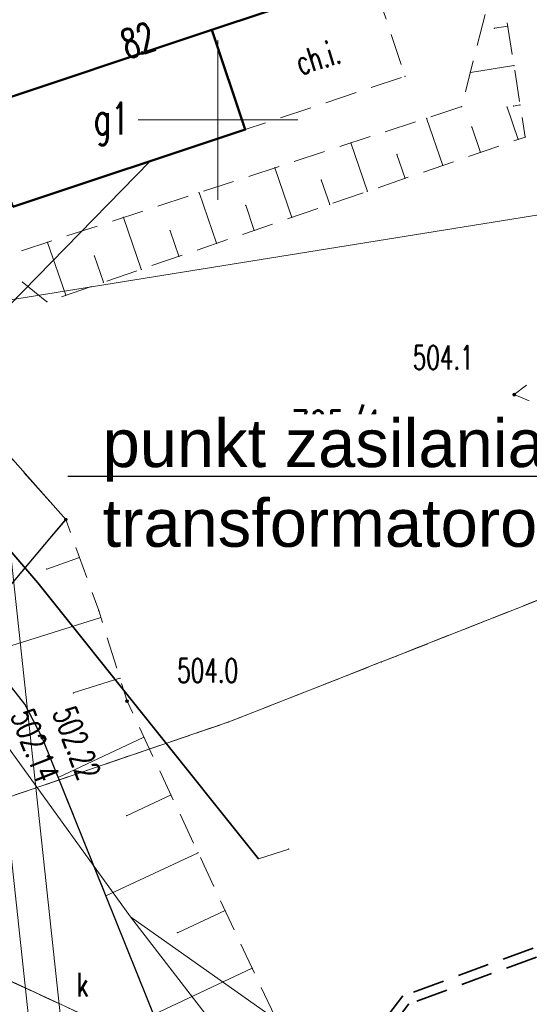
# Model space of a CAD drawing. Header units: metres. Extents: x 7422311 to 7422914, y 5495352 to 5495886.
# Tile 15 of 22: x 7422394 to 7422410, y 5495836 to 5495867. Entities that reach past the tile are written whole.
import ezdxf
from ezdxf import colors
from ezdxf.entities.mleader import LeaderData, LeaderLine
from ezdxf.enums import TextEntityAlignment as Align
from ezdxf.math import Vec2, Vec3

# ---------------------------------------------------------------- set-up
doc = ezdxf.new("R2010")
doc.units = ezdxf.units.M
for name, pattern in [('L_0_03', [1, 0.5, -0.5]), ('L_0_04', [1.5, 1, -0.5]), ('L_0_06', [2, 1.5, -0.5])]:
    doc.linetypes.add(name, pattern=pattern)
doc.layers.get('0').update_dxf_attribs({"linetype": 'CONTINUOUS', "lineweight": 18})
for name, color, linetype, lineweight in [('_PROelCAD_ODNOSNIKI_SZCZEGOL', 7, 'CONTINUOUS', 13), ('EGB_AdresNieruchomosci', 7, 'CONTINUOUS', 18), ('EGB_Budynek', 7, 'CONTINUOUS', 50), ('EGB_DzialkaEwidencyjna', 7, 'CONTINUOUS', 18), ('EGB_KonturKlasyfikacyjny', 96, 'CONTINUOUS', 18), ('EGB_KonturUzytkuGruntowego', 96, 'CONTINUOUS', 18), ('GES_InneUrzadzeniaTowarzyszac2', 7, 'CONTINUOUS', 18), ('GES_PrzewodElektroenergetyczny', 1, 'CONTINUOUS', 18), ('GES_PrzewodGazowy', 52, 'CONTINUOUS', 18), ('GES_PrzewodWodociagowy', 5, 'CONTINUOUS', 18), ('GES_UrzadzeniaTowarzyszczaceLi', 7, 'CONTINUOUS', 18), ('KR_ObiektKarto', 7, 'CONTINUOUS', 18), ('M_projekt', 134, 'CONTINUOUS', 0), ('OT_Komunikacja', 7, 'CONTINUOUS', 18), ('OT_Rzedna', 7, 'CONTINUOUS', 18), ('OT_Skarpa', 7, 'CONTINUOUS', 18)]:
    doc.layers.add(name, color=color, linetype=linetype, lineweight=lineweight)
doc.styles.add('Arial', font='arial.ttf')
doc.styles.get("Standard").update_dxf_attribs({"font": 'simplex.shx'})

# ---------------------------------------------------------------- blocks, each defined once
blk = doc.blocks.new('EGB_ADRES')
at = {"linetype": 'Continuous', "lineweight": 13}
blk.add_hatch(color=0, dxfattribs=at).paths.add_polyline_path([(0, -0.091, 1), (0, 0.091, 1)])
at = {"color": 0, "linetype": 'Continuous', "lineweight": 13}
blk.add_circle((0, 0), 0.0906, dxfattribs=at)
blk = doc.blocks.new('OTRN')
at = {"linetype": 'Continuous', "lineweight": 13}
blk.add_hatch(color=0, dxfattribs=at).paths.add_polyline_path([(0, -0.091, 1), (0, 0.091, 1)])
at = {"color": 0, "linetype": 'Continuous', "lineweight": 13}
blk.add_circle((0, 0), 0.0906, dxfattribs=at)
blk = doc.blocks.new('OTRS')
at = {"linetype": 'Continuous', "lineweight": 13}
blk.add_hatch(color=0, dxfattribs=at).paths.add_polyline_path([(0, -0.091, 1), (0, 0.091, 1)])
at = {"color": 0, "linetype": 'Continuous', "lineweight": 13}
blk.add_circle((0, 0), 0.0906, dxfattribs=at)

msp = doc.modelspace()

# ---------------------------------------------------------------- linework, layer by layer
at = {"linetype": 'Continuous', "lineweight": 18, "flags": 128}
for points in [[(7422400.254, 5495861.057), (7422400.254, 5495866.057)], [(7422397.754, 5495863.557), (7422402.754, 5495863.557)]]:
    msp.add_lwpolyline(points, dxfattribs=at)
for p in [(7422400.064, 5495866.386), (7422400.064, 5495866.386), (7422400.064, 5495866.386), (7422400.064, 5495866.386), (7422400.064, 5495866.386), (7422400.064, 5495866.386), (7422408.921, 5495866.432), (7422409.339, 5495866.497), (7422408.165, 5495865.048), (7422409.533, 5495865.262), (7422406.119, 5495864.929), (7422406.119, 5495864.929), (7422407.891, 5495863.974), (7422407.891, 5495863.974), (7422409.315, 5495863.963), (7422409.52, 5495863.995), (7422409.726, 5495864.028), (7422406.791, 5495863.613), (7422401.108, 5495863.254), (7422401.108, 5495863.254), (7422401.108, 5495863.254), (7422401.108, 5495863.254), (7422408.208, 5495863.338), (7422404.415, 5495862.835), (7422409.665, 5495862.946), (7422409.884, 5495863.021), (7422409.884, 5495863.021), (7422408.483, 5495862.538), (7422398.13, 5495862.266), (7422398.13, 5495862.266), (7422405.861, 5495862.474), (7422402.039, 5495862.056), (7422407.302, 5495862.131), (7422403.492, 5495861.677), (7422406.12, 5495861.724), (7422399.663, 5495861.277), (7422404.938, 5495861.317), (7422401.122, 5495860.881), (7422403.756, 5495860.91), (7422397.287, 5495860.498), (7422402.574, 5495860.503), (7422398.752, 5495860.084), (7422401.392, 5495860.095), (7422394.912, 5495859.719), (7422400.211, 5495859.688), (7422396.382, 5495859.288), (7422399.029, 5495859.281), (7422397.847, 5495858.874), (7422396.665, 5495858.467), (7422395.483, 5495858.06), (7422394.892, 5495857.856), (7422394.892, 5495857.856), (7422409.538, 5495854.942), (7422409.538, 5495854.942), (7422395.484, 5495851.027), (7422395.484, 5495851.027), (7422395.484, 5495851.027), (7422395.484, 5495851.027), (7422395.484, 5495851.027), (7422395.484, 5495851.027), (7422395.912, 5495849.839), (7422394.888, 5495849.47), (7422394.604, 5495849.037), (7422394.604, 5495849.037), (7422394.604, 5495849.037), (7422394.604, 5495849.037), (7422396.514, 5495848.167), (7422396.514, 5495848.167), (7422396.581, 5495847.954), (7422405.374, 5495846.557), (7422405.374, 5495846.557), (7422405.374, 5495846.557), (7422405.374, 5495846.557), (7422405.374, 5495846.557), (7422405.374, 5495846.557), (7422405.374, 5495846.557), (7422405.374, 5495846.557), (7422397.179, 5495846.046), (7422395.715, 5495845.587), (7422394.194, 5495845.237), (7422394.194, 5495845.237), (7422394.194, 5495845.237), (7422394.194, 5495845.237), (7422394.194, 5495845.237), (7422394.194, 5495845.237), (7422397.404, 5495845.327), (7422397.404, 5495845.327), (7422400.594, 5495844.677), (7422400.594, 5495844.677), (7422400.594, 5495844.677), (7422400.594, 5495844.677), (7422400.594, 5495844.677), (7422400.594, 5495844.677), (7422400.594, 5495844.677), (7422400.594, 5495844.677), (7422394.744, 5495844.187), (7422394.744, 5495844.187), (7422394.744, 5495844.187), (7422394.744, 5495844.187), (7422394.744, 5495844.187), (7422394.744, 5495844.187), (7422397.933, 5495844.198), (7422395.246, 5495842.939), (7422398.782, 5495842.387), (7422397.388, 5495841.734), (7422402.474, 5495840.687), (7422402.474, 5495840.687), (7422399.63, 5495840.576), (7422401.524, 5495840.387), (7422401.524, 5495840.387), (7422401.524, 5495840.387), (7422401.524, 5495840.387), (7422396.742, 5495839.223), (7422400.478, 5495838.765), (7422397.51, 5495838.569), (7422397.51, 5495838.569), (7422397.51, 5495838.569), (7422397.51, 5495838.569), (7422397.51, 5495838.569), (7422397.51, 5495838.569), (7422398.984, 5495838.065), (7422401.327, 5495836.954)]:
    msp.add_point(p)
at = {"layer": 'EGB_AdresNieruchomosci'}
msp.add_point((7422397.881, 5495865.656), dxfattribs=at)
at = {"layer": 'EGB_Budynek', "linetype": 'Continuous', "lineweight": 50, "flags": 128}
for points in [[(7422400.064, 5495866.386), (7422392.667, 5495863.914), (7422390.76, 5495869.322), (7422403.106, 5495873.497), (7422405.073, 5495868.059)], [(7422393.821, 5495860.835), (7422392.667, 5495863.914), (7422400.064, 5495866.386), (7422401.108, 5495863.254)]]:
    msp.add_lwpolyline(points, close=True, dxfattribs=at)
at = {"layer": 'EGB_DzialkaEwidencyjna', "linetype": 'CONTINUOUS', "lineweight": 18}
for p, q in [((7422410.774, 5495860.657), (7422380.514, 5495855.787)), ((7422380.514, 5495855.787), (7422410.774, 5495860.657)), ((7422388.214, 5495839.107), (7422407.694, 5495830.107)), ((7422407.694, 5495830.107), (7422388.214, 5495839.107))]:
    msp.add_line(p, q, dxfattribs=at)
at = {"layer": 'EGB_KonturKlasyfikacyjny', "color": 82, "linetype": 'L_0_06', "lineweight": 18, "flags": 128}
for points in [[(7422437.514, 5495851.047), (7422437.034, 5495846.407), (7422421.264, 5495836.167), (7422407.684, 5495830.107), (7422388.214, 5495839.107), (7422387.604, 5495840.237), (7422400.594, 5495844.677), (7422405.374, 5495846.557), (7422418.654, 5495851.807), (7422414.094, 5495861.187), (7422404.664, 5495880.557), (7422391.804, 5495874.697), (7422395.924, 5495878.527), (7422400.263, 5495883.771), (7422403.39, 5495885.129), (7422403.954, 5495885.354), (7422405.638, 5495885.805), (7422406.528, 5495885.921), (7422409.708, 5495886.191), (7422410.554, 5495886.227), (7422412.291, 5495886.075), (7422413.975, 5495885.624), (7422415.554, 5495884.888), (7422415.863, 5495884.702), (7422418.513, 5495883.042), (7422419.632, 5495882.228), (7422420.865, 5495880.995), (7422423.389, 5495877.967), (7422423.607, 5495877.987), (7422424.504, 5495878.027), (7422425.512, 5495877.976), (7422428.841, 5495877.639), (7422436.274, 5495854.847)], [(7422418.654, 5495851.807), (7422405.374, 5495846.557), (7422400.594, 5495844.677), (7422387.604, 5495840.237), (7422380.514, 5495855.787), (7422377.804, 5495861.727), (7422391.804, 5495874.697), (7422404.664, 5495880.557), (7422414.094, 5495861.187)]]:
    msp.add_lwpolyline(points, close=True, dxfattribs=at)
at = {"layer": 'EGB_KonturUzytkuGruntowego', "color": 96, "linetype": 'L_0_03', "lineweight": 18, "flags": 128}
for points in [[(7422437.514, 5495851.047), (7422437.034, 5495846.407), (7422421.264, 5495836.167), (7422407.684, 5495830.107), (7422388.214, 5495839.107), (7422387.604, 5495840.237), (7422400.594, 5495844.677), (7422405.374, 5495846.557), (7422418.654, 5495851.807), (7422414.094, 5495861.187), (7422404.664, 5495880.557), (7422391.804, 5495874.697), (7422395.924, 5495878.527), (7422400.263, 5495883.771), (7422403.39, 5495885.129), (7422403.954, 5495885.354), (7422405.638, 5495885.805), (7422406.528, 5495885.921), (7422409.708, 5495886.191), (7422410.554, 5495886.227), (7422412.291, 5495886.075), (7422413.975, 5495885.624), (7422415.554, 5495884.888), (7422415.863, 5495884.702), (7422418.513, 5495883.042), (7422419.632, 5495882.228), (7422420.865, 5495880.995), (7422423.389, 5495877.967), (7422423.607, 5495877.987), (7422424.504, 5495878.027), (7422425.512, 5495877.976), (7422428.841, 5495877.639), (7422436.274, 5495854.847)], [(7422418.654, 5495851.807), (7422405.374, 5495846.557), (7422400.594, 5495844.677), (7422387.604, 5495840.237), (7422380.514, 5495855.787), (7422377.804, 5495861.727), (7422391.804, 5495874.697), (7422404.664, 5495880.557), (7422414.094, 5495861.187)], [(7422404.094, 5495828.507), (7422389.924, 5495835.167), (7422363.764, 5495834.537), (7422355.134, 5495834.207), (7422354.664, 5495839.057), (7422364.614, 5495839.657), (7422388.214, 5495839.107), (7422407.684, 5495830.107)]]:
    msp.add_lwpolyline(points, close=True, dxfattribs=at)
at = {"layer": 'GES_PrzewodElektroenergetyczny', "lineweight": 18}
for p, q in [((7422391.689, 5495859.755), (7422395.477, 5495824.629)), ((7422392.672, 5495859.966), (7422396.471, 5495824.736))]:
    msp.add_line(p, q, dxfattribs=at)
at = {"layer": 'GES_PrzewodGazowy', "color": 52, "linetype": 'Continuous', "lineweight": 18, "flags": 128}
msp.add_lwpolyline([(7422374.476, 5495872.567), (7422377.014, 5495869.227), (7422381.854, 5495863.897), (7422394.604, 5495849.037), (7422401.524, 5495840.387), (7422402.474, 5495840.687)], dxfattribs=at)
at = {"layer": 'GES_PrzewodWodociagowy', "color": 5, "linetype": 'Continuous', "lineweight": 18, "flags": 128}
for points in [[(7422397.51, 5495838.569), (7422387.927, 5495851.834), (7422398.13, 5495862.266)], [(7422397.51, 5495838.569), (7422418.746, 5495811.031), (7422432.411, 5495792.389)], [(7422397.51, 5495838.569), (7422406.401, 5495832.277), (7422460.83, 5495808.272)]]:
    msp.add_lwpolyline(points, dxfattribs=at)
at = {"layer": 'GES_UrzadzeniaTowarzyszczaceLi', "color": 7, "linetype": 'Continuous', "lineweight": 35, "flags": 128}
msp.add_lwpolyline([(7422374.476, 5495872.567), (7422377.014, 5495869.227), (7422381.854, 5495863.897), (7422394.604, 5495849.037), (7422401.524, 5495840.387)], dxfattribs=at)
at = {"layer": 'KR_ObiektKarto', "linetype": 'Continuous', "lineweight": 18, "flags": 128}
for points in [[(7422409.339, 5495866.497), (7422408.921, 5495866.432)], [(7422409.533, 5495865.262), (7422408.165, 5495865.048)], [(7422409.665, 5495862.946), (7422409.315, 5495863.963)], [(7422409.726, 5495864.028), (7422409.52, 5495863.995)], [(7422407.302, 5495862.131), (7422406.791, 5495863.613)], [(7422408.483, 5495862.538), (7422408.208, 5495863.338)], [(7422404.938, 5495861.317), (7422404.415, 5495862.835)], [(7422406.12, 5495861.724), (7422405.861, 5495862.474)], [(7422402.574, 5495860.503), (7422402.039, 5495862.056)], [(7422403.756, 5495860.91), (7422403.492, 5495861.677)], [(7422400.211, 5495859.688), (7422399.663, 5495861.277)], [(7422401.392, 5495860.095), (7422401.122, 5495860.881)], [(7422397.847, 5495858.874), (7422397.287, 5495860.498)], [(7422399.029, 5495859.281), (7422398.752, 5495860.084)], [(7422395.483, 5495858.06), (7422394.912, 5495859.719)], [(7422396.665, 5495858.467), (7422396.382, 5495859.288)], [(7422395.912, 5495849.839), (7422394.888, 5495849.47)], [(7422396.581, 5495847.954), (7422392.816, 5495846.774)], [(7422397.179, 5495846.046), (7422395.715, 5495845.587)], [(7422397.933, 5495844.198), (7422395.246, 5495842.939)], [(7422398.782, 5495842.387), (7422397.388, 5495841.734)], [(7422399.63, 5495840.576), (7422396.742, 5495839.223)], [(7422400.478, 5495838.765), (7422398.984, 5495838.065)], [(7422401.327, 5495836.954), (7422398.238, 5495835.506)]]:
    msp.add_lwpolyline(points, dxfattribs=at)
at = {"layer": 'OT_Komunikacja', "color": 7, "linetype": 'L_0_04', "lineweight": 18, "flags": 128}
msp.add_lwpolyline([(7422401.108, 5495863.254), (7422400.064, 5495866.386), (7422405.073, 5495868.059), (7422406.119, 5495864.929)], close=True, dxfattribs=at)
at = {"layer": 'OT_Komunikacja', "color": 7, "linetype": 'L_0_06', "lineweight": 18, "flags": 128}
msp.add_lwpolyline([(7422400.354, 5495830.247), (7422391.014, 5495824.477), (7422386.364, 5495821.997), (7422358.374, 5495810.927), (7422356.364, 5495815.797), (7422360.702, 5495817.502), (7422360.884, 5495817.067), (7422375.828, 5495822.958), (7422376.374, 5495821.567), (7422385.134, 5495825.007), (7422384.574, 5495826.407), (7422393.604, 5495830.127), (7422388.734, 5495841.967), (7422388.364, 5495842.627), (7422387.974, 5495842.937), (7422387.084, 5495843.167), (7422386.544, 5495843.207), (7422385.964, 5495843.047), (7422382.814, 5495841.877), (7422382.644, 5495846.647), (7422386.034, 5495847.997), (7422387.504, 5495848.307), (7422388.874, 5495848.457), (7422393.174, 5495853.627), (7422395.484, 5495851.027), (7422392.294, 5495847.237), (7422393.354, 5495846.297), (7422394.194, 5495845.237), (7422394.744, 5495844.187)], close=True, dxfattribs=at)
at = {"layer": 'OT_Komunikacja', "color": 7, "linetype": 'Continuous', "lineweight": 25, "flags": 128}
msp.add_lwpolyline([(7422358.374, 5495810.927), (7422386.364, 5495821.997), (7422391.014, 5495824.477), (7422400.354, 5495830.247), (7422394.744, 5495844.187), (7422394.194, 5495845.237), (7422393.354, 5495846.297), (7422392.294, 5495847.237), (7422395.484, 5495851.027), (7422393.174, 5495853.627), (7422388.874, 5495848.457), (7422387.504, 5495848.307), (7422386.034, 5495847.997), (7422382.644, 5495846.647)], dxfattribs=at)
at = {"layer": 'OT_Rzedna'}
for p in [(7422409.538, 5495854.942), (7422395.484, 5495851.027), (7422397.404, 5495845.327), (7422394.744, 5495844.187), (7422394.774, 5495844.217)]:
    msp.add_point(p, dxfattribs=at)
at = {"layer": 'OT_Skarpa', "color": 7, "linetype": 'L_0_04', "lineweight": 18, "flags": 128}
for points in [[(7422394.892, 5495857.856), (7422393.246, 5495859.173), (7422407.891, 5495863.974), (7422409.034, 5495868.445), (7422409.884, 5495863.021)], [(7422424.318, 5495861.43), (7422411.839, 5495853.999), (7422409.538, 5495854.942), (7422422.016, 5495864.259)], [(7422400.884, 5495827.277), (7422397.084, 5495824.977), (7422394.864, 5495824.387), (7422392.054, 5495821.837), (7422361.814, 5495810.467), (7422351.144, 5495807.427), (7422343.714, 5495805.457), (7422348.974, 5495807.807), (7422358.374, 5495810.927), (7422386.364, 5495821.997), (7422391.014, 5495824.477), (7422400.354, 5495830.247), (7422394.744, 5495844.187), (7422394.194, 5495845.237), (7422393.354, 5495846.297), (7422392.294, 5495847.237), (7422395.484, 5495851.027), (7422396.514, 5495848.167), (7422397.404, 5495845.327), (7422402.484, 5495834.484), (7422403.424, 5495831.837), (7422403.514, 5495829.337)]]:
    msp.add_lwpolyline(points, close=True, dxfattribs=at)

# ---------------------------------------------------------------- block references
at = {"layer": 'EGB_AdresNieruchomosci', "linetype": 'Continuous', "xscale": 0.5, "yscale": 0.5, "zscale": 0.5}
msp.add_blockref('EGB_ADRES', (7422397.881, 5495865.656), dxfattribs=at)
at = {"layer": 'OT_Rzedna', "linetype": 'Continuous', "xscale": 0.5, "yscale": 0.5, "zscale": 0.5}
for p in [(7422409.538, 5495854.942), (7422397.404, 5495845.327)]:
    msp.add_blockref('OTRN', p, dxfattribs=at)
at = {"layer": 'OT_Rzedna', "linetype": 'Continuous'}
for p, xscale, yscale, zscale, rotation in [((7422395.484, 5495851.027), 0.5, 0.5, 0.5, 31.23000000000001), ((7422394.744, 5495844.187), 0.4999999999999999, 0.4999999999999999, 0.4999999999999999, 344.49), ((7422394.774, 5495844.217), 0.4999999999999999, 0.4999999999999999, 0.4999999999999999, 348.47)]:
    msp.add_blockref('OTRS', p, dxfattribs=dict(at, xscale=xscale, yscale=yscale, zscale=zscale, rotation=rotation))

# ---------------------------------------------------------------- texts
at = {"layer": 'EGB_AdresNieruchomosci', "color": 7, "lineweight": 18, "width": 0.66}
msp.add_text('82', height=0.9, rotation=18.5, dxfattribs=at).set_placement((7422397.976, 5495865.372), align=Align.BOTTOM_CENTER)
at = {"layer": 'EGB_Budynek', "color": 7, "lineweight": 20, "width": 0.66}
msp.add_text('g1', height=1, dxfattribs=at).set_placement((7422396.916, 5495863.602), align=Align.MIDDLE_CENTER)
at = {"layer": 'EGB_DzialkaEwidencyjna', "color": 7, "lineweight": 20, "width": 0.66}
msp.add_text('705/1', height=1, dxfattribs=at).set_placement((7422402.544, 5495854.441), align=Align.TOP_LEFT)
at = {"layer": 'GES_InneUrzadzeniaTowarzyszac2', "color": 7, "lineweight": 15, "width": 0.66}
msp.add_text('k', height=0.75, dxfattribs=at).set_placement((7422395.83, 5495835.838), align=Align.BOTTOM_LEFT)
at = {"layer": 'OT_Komunikacja', "color": 7, "lineweight": 15, "width": 0.66}
msp.add_text('ch.i.', height=0.75, rotation=17.2, dxfattribs=at).set_placement((7422403.387, 5495865.521), align=Align.MIDDLE_CENTER)
at = {"layer": 'OT_Rzedna', "color": 7, "lineweight": 15, "width": 0.66}
for s, p in [('504.1', (7422406.36, 5495856.482)), ('503.01', (7422396.697, 5495851.995)), ('504.0', (7422398.977, 5495846.664))]:
    msp.add_text(s, height=0.75, dxfattribs=at).set_placement(p, align=Align.TOP_LEFT)
for s, rotation, p in [('502.14', 291.4, (7422394.443, 5495845.164)), ('502.22', 290.9, (7422395.758, 5495845.244))]:
    msp.add_text(s, height=0.75, rotation=rotation, dxfattribs=at).set_placement(p, align=Align.TOP_LEFT)

# ---------------------------------------------------------------- next in the draw order: leaders
at = {"layer": '_PROelCAD_ODNOSNIKI_SZCZEGOL', "lineweight": 18}
ml = msp.add_multileader_mtext('Standard', dxfattribs=at)
ml.set_content('punkt zasilania: stacja\\Ptransformatorowa ANWIM', color=256, style='Arial')
ml.set_leader_properties()
ml.build(insert=Vec2(0, 0))
ml.multileader.update_dxf_attribs({"text_left_attachment_type": 6, "text_right_attachment_type": 6, "dogleg_length": 1, "arrow_head_size": 2})
ctx = ml.context
ctx.base_point, ctx.char_height, ctx.arrow_head_size, ctx.landing_gap_size, ctx.plane_origin = Vec3(7422396.238, 5495852.37, 10.1), 1.5, 2, 0.4, Vec3(7422458.26, 5495829.707, 10.1)
ctx.left_attachment, ctx.right_attachment = 6, 6
notes = []
notes.append((ctx, [(0, (1, 1, 0), (7422420.946, 5495852.37, 10.1), (-1, 0), 0, [(0, [(7422424.402, 5495845.324, 10.1)], 256, [])])]))
ctx.mtext.insert, ctx.mtext.flow_direction = Vec3(7422396.638, 5495854.17, 10.1), 5
ctx.mtext.has_bg_fill, ctx.mtext.bg_color, ctx.mtext.bg_scale_factor, ctx.mtext.bg_transparency, ctx.mtext.use_window_bg_color = 1, -939524096, 1.1, 0, 1
for ctx, leaders in notes:
    for number, flags, end, landing, length, lines in leaders:
        leader = LeaderData()
        leader.index, (leader.has_last_leader_line, leader.has_dogleg_vector, leader.attachment_direction) = number, flags
        leader.last_leader_point, leader.dogleg_vector, leader.dogleg_length = Vec3(end), Vec3(landing), length
        for number, points, colour, breaks in lines:
            line = LeaderLine()
            line.index, line.vertices, line.color, line.breaks = number, Vec3.list(points), colors.encode_raw_color(colour), breaks
            leader.lines.append(line)
        ctx.leaders.append(leader)

# ---------------------------------------------------------------- next in the draw order: linework, layer by layer
at = {"layer": 'M_projekt', "color": 1, "linetype": 'L_0_04', "lineweight": 35}
for points in [[(7422424.215, 5495842.76), (7422406.05, 5495836.083), (7422403.925, 5495833.337), (7422386.187, 5495823.437), (7422355.117, 5495811.396)], [(7422424.319, 5495842.478), (7422406.235, 5495835.831), (7422404.124, 5495833.105), (7422386.315, 5495823.165), (7422355.226, 5495811.116)]]:
    msp.add_lwpolyline(points, dxfattribs=at)

doc.saveas('drawing.dxf')
